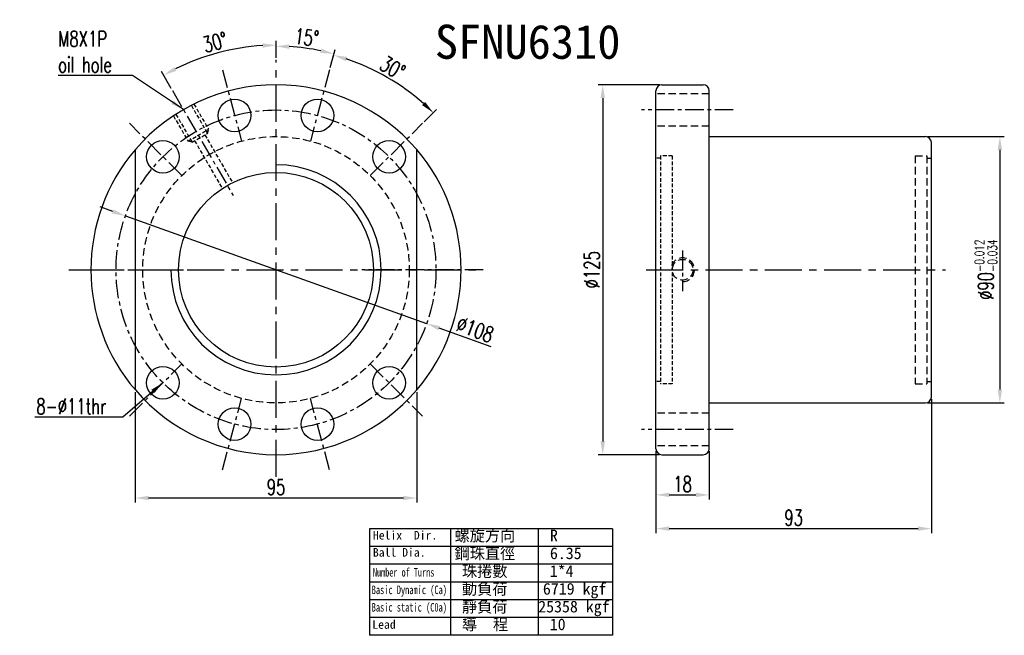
# Model space of a CAD drawing. Extents: x 898 to 1231, y 65 to 273.
import ezdxf
from ezdxf.enums import TextEntityAlignment as Align

# ---------------------------------------------------------------- set-up
doc = ezdxf.new("R2010")
doc.units = 0
doc.header["$MEASUREMENT"] = 0
for name, pattern in [('CENTER', [2, 1.25, -0.25, 0.25, -0.25]), ('DASHED', [0.75, 0.5, -0.25]), ('HIDDEN', [0.375, 0.25, -0.125])]:
    doc.linetypes.add(name, pattern=pattern)
for name, color, linetype in [('CHA', 2, 'CONTINUOUS'), ('CL', 1, 'CENTER'), ('DIM', 4, 'CONTINUOUS'), ('HID', 2, 'HIDDEN'), ('OUT', 3, 'CONTINUOUS')]:
    doc.layers.add(name, color=color, linetype=linetype)
doc.styles.add('CHN', font='SIMPLEX.shx', dxfattribs={"width": 0.7, "bigfont": 'CHINESET.shx'})
doc.styles.add('DIM-7', font='SIMPLEX.shx', dxfattribs={"width": 0.7, "bigfont": 'chineset.shx'})
doc.styles.add('T', font='txt')
doc.dimstyles.get("Standard").update_dxf_attribs({"dimscale": 0, "dimtxt": 4, "dimasz": 3, "dimexe": 1, "dimexo": 0.5, "dimgap": 1, "dimtad": 1, "dimdsep": 46, "dimtxsty": 'CHN', "dimcen": 0.09, "dimclrd": 256, "dimclre": 256, "dimclrt": 256, "dimadec": 0, "dimazin": 0, "dimtp": 1, "dimtm": 1, "dimtfac": 0.6, "dimtix": 1, "dimtmove": 2, "dimatfit": 3, "dimfxl": 1, "dimtvp": 0.85, "dimtolj": 1, "dimarcsym": 0})

# ---------------------------------------------------------------- blocks, each defined once
blk = doc.blocks.new('*D12')
at = {"layer": 'DIM', "color": 0, "lineweight": -2, "transparency": 16777216}
for p, q in [((929.58, 207.76), (925.34, 209.27)), ((933.82, 206.24), (1035.5, 169.86)), ((1057.32, 162.05), (1039.74, 168.34))]:
    blk.add_line(p, q, dxfattribs=at)
at = {"layer": 'DIM', "color": 0, "transparency": 16777216}
for points in [[(929.83, 208.46), (929.33, 207.05), (933.82, 206.24)], [(1039.99, 169.05), (1039.49, 167.63), (1035.5, 169.86)]]:
    blk.add_solid(points, dxfattribs=at)
at = {"layer": 'DIM', "color": 0, "transparency": 16777216, "insert": (1051.89, 167.9), "char_height": 5.25, "attachment_point": 5, "rotation": 340.3123, "style": 'CHN'}
blk.add_mtext('\\A1;∅108', dxfattribs=at)
blk = doc.blocks.new('*D13')
at = {"layer": 'DIM', "color": 0, "lineweight": -2, "transparency": 16777216}
for p, q in [((1002.97, 256.39), (1004.48, 262.02)), ((1034.69, 238.08), (1038.81, 242.2))]:
    blk.add_line(p, q, dxfattribs=at)
blk.add_arc((984.66, 188.05), 75.08, 48.4347, 71.5653, dxfattribs=at)
at = {"layer": 'DIM', "color": 0, "transparency": 16777216}
for points in [[(1008.19, 258.56), (1008.62, 259.99), (1004.09, 260.57)], [(1034.99, 244.77), (1033.96, 243.68), (1037.75, 241.14)]]:
    blk.add_solid(points, dxfattribs=at)
at = {"layer": 'DIM', "color": 0, "transparency": 16777216, "insert": (1024.04, 256.25), "char_height": 5.25, "attachment_point": 5, "rotation": 330, "style": 'CHN'}
blk.add_mtext('\\A1;30°', dxfattribs=at)
blk = doc.blocks.new('*D14')
at = {"layer": 'DIM', "color": 0, "lineweight": -2, "transparency": 16777216}
for p, q in [((984.66, 259.71), (984.66, 265.08)), ((1002.97, 256.39), (1004.6, 262.46))]:
    blk.add_line(p, q, dxfattribs=at)
blk.add_arc((984.66, 188.05), 75.54, 78.4139, 86.5861, dxfattribs=at)
at = {"layer": 'DIM', "color": 0, "transparency": 16777216}
for points in [[(989.14, 262.7), (989.18, 264.2), (984.66, 263.58)], [(1000, 262.78), (999.66, 261.32), (1004.21, 261.01)]]:
    blk.add_solid(points, dxfattribs=at)
at = {"layer": 'DIM', "color": 0, "transparency": 16777216, "insert": (995, 266.58), "char_height": 5.25, "attachment_point": 5, "rotation": 352.5, "style": 'CHN'}
blk.add_mtext('\\A1;15°', dxfattribs=at)
blk = doc.blocks.new('*D15')
at = {"layer": 'DIM', "color": 0, "lineweight": -2, "transparency": 16777216}
for p, q in [((984.66, 259.71), (984.66, 265.45)), ((949.29, 249.32), (945.96, 255.08))]:
    blk.add_line(p, q, dxfattribs=at)
blk.add_arc((984.66, 188.05), 75.9, 93.3974, 116.6026, dxfattribs=at)
at = {"layer": 'DIM', "color": 0, "transparency": 16777216}
for points in [[(980.14, 264.57), (980.19, 263.07), (984.66, 263.95)], [(951.03, 255.26), (950.32, 256.58), (946.71, 253.78)]]:
    blk.add_solid(points, dxfattribs=at)
at = {"layer": 'DIM', "color": 0, "transparency": 16777216, "insert": (964.06, 264.92), "char_height": 5.25, "attachment_point": 5, "rotation": 15, "style": 'CHN'}
blk.add_mtext('\\A1;30°', dxfattribs=at)
blk = doc.blocks.new('*D16')
at = {"layer": 'DIM', "color": 0, "lineweight": -2, "transparency": 16777216}
for p, q in [((1204.7, 233.05), (1230.59, 233.05)), ((1229.09, 228.55), (1229.09, 147.55)), ((1204.7, 143.05), (1230.59, 143.05))]:
    blk.add_line(p, q, dxfattribs=at)
at = {"layer": 'DIM', "color": 0, "transparency": 16777216}
for points in [[(1228.34, 228.55), (1229.84, 228.55), (1229.09, 233.05)], [(1228.34, 147.55), (1229.84, 147.55), (1229.09, 143.05)]]:
    blk.add_solid(points, dxfattribs=at)
at = {"layer": 'DIM', "color": 0, "transparency": 16777216, "insert": (1224.36, 188.05), "char_height": 5.25, "attachment_point": 5, "rotation": 90, "style": 'CHN'}
blk.add_mtext('\\A1;%%C90{\\H3.150000;\\S-0.012^ -0.034;}', dxfattribs=at)
blk = doc.blocks.new('*D17')
at = {"layer": 'DIM', "color": 0, "lineweight": -2, "transparency": 16777216}
for p, q in [((937.16, 146.68), (937.16, 109.42)), ((1032.16, 146.68), (1032.16, 109.42)), ((1027.66, 110.92), (941.66, 110.92))]:
    blk.add_line(p, q, dxfattribs=at)
at = {"layer": 'DIM', "color": 0, "transparency": 16777216}
for points in [[(941.66, 111.67), (941.66, 110.17), (937.16, 110.92)], [(1027.66, 111.67), (1027.66, 110.17), (1032.16, 110.92)]]:
    blk.add_solid(points, dxfattribs=at)
at = {"layer": 'DIM', "color": 0, "transparency": 16777216, "insert": (984.66, 114.6), "char_height": 5.25, "attachment_point": 5, "style": 'CHN'}
blk.add_mtext('\\A1;95', dxfattribs=at)
blk = doc.blocks.new('*D18')
at = {"layer": 'DIM', "color": 0, "lineweight": -2, "transparency": 16777216}
for p, q in [((1205.95, 144.3), (1205.95, 99.08)), ((1112.95, 126.3), (1112.95, 99.08)), ((1117.45, 100.58), (1201.45, 100.58))]:
    blk.add_line(p, q, dxfattribs=at)
at = {"layer": 'DIM', "color": 0, "transparency": 16777216}
for points in [[(1117.45, 101.33), (1117.45, 99.83), (1112.95, 100.58)], [(1201.45, 101.33), (1201.45, 99.83), (1205.95, 100.58)]]:
    blk.add_solid(points, dxfattribs=at)
at = {"layer": 'DIM', "color": 0, "transparency": 16777216, "insert": (1159.45, 104.26), "char_height": 5.25, "attachment_point": 5, "style": 'CHN'}
blk.add_mtext('\\A1;93', dxfattribs=at)
blk = doc.blocks.new('*D19')
at = {"layer": 'DIM', "color": 0, "lineweight": -2, "transparency": 16777216}
for p, q in [((1112.95, 126.8), (1112.95, 110.47)), ((1130.95, 126.8), (1130.95, 110.47)), ((1117.45, 111.97), (1126.45, 111.97))]:
    blk.add_line(p, q, dxfattribs=at)
at = {"layer": 'DIM', "color": 0, "transparency": 16777216}
for points in [[(1117.45, 112.72), (1117.45, 111.22), (1112.95, 111.97)], [(1126.45, 112.72), (1126.45, 111.22), (1130.95, 111.97)]]:
    blk.add_solid(points, dxfattribs=at)
at = {"layer": 'DIM', "color": 0, "transparency": 16777216, "insert": (1121.95, 115.64), "char_height": 5.25, "attachment_point": 5, "style": 'CHN'}
blk.add_mtext('\\A1;18', dxfattribs=at)
blk = doc.blocks.new('*D20')
at = {"layer": 'DIM', "color": 0, "lineweight": -2, "transparency": 16777216}
for p, q in [((1114.2, 250.55), (1093.49, 250.55)), ((1094.99, 246.05), (1094.99, 130.05)), ((1114.2, 125.55), (1093.49, 125.55))]:
    blk.add_line(p, q, dxfattribs=at)
at = {"layer": 'DIM', "color": 0, "transparency": 16777216}
for points in [[(1094.24, 246.05), (1095.74, 246.05), (1094.99, 250.55)], [(1094.24, 130.05), (1095.74, 130.05), (1094.99, 125.55)]]:
    blk.add_solid(points, dxfattribs=at)
at = {"layer": 'DIM', "color": 0, "transparency": 16777216, "insert": (1091.31, 188.05), "char_height": 5.25, "attachment_point": 5, "rotation": 90, "style": 'CHN'}
blk.add_mtext('\\A1;%%c125', dxfattribs=at)

msp = doc.modelspace()

# ---------------------------------------------------------------- linework, layer by layer
at = {"layer": 'CL', "color": 0, "linetype": 'CENTER', "ltscale": 10}
for p, q in [((984.661, 118.049), (984.661, 258.956)), ((914.661, 188.049), (1054.661, 188.049)), ((1109.702, 188.049), (1210.772, 188.049))]:
    msp.add_line(p, q, dxfattribs=at)
at = {"layer": 'CL', "color": 0, "linetype": 'CENTER', "ltscale": 5}
for p, q in [((966.544, 255.664), (973.014, 231.516)), ((1002.778, 255.664), (996.308, 231.516)), ((949.661, 248.671), (970.172, 213.144)), ((1139.081, 242.049), (1108.12, 242.049)), ((952.841, 219.869), (935.163, 237.547)), ((1016.481, 219.869), (1034.158, 237.547)), ((1121.95, 194.555), (1121.95, 180.803)), ((914.661, 188.049), (955.684, 188.049)), ((1054.661, 188.049), (1013.638, 188.049)), ((935.163, 138.552), (952.841, 156.229)), ((1016.481, 156.229), (1034.158, 138.552)), ((966.544, 120.434), (973.014, 144.582)), ((1002.778, 120.434), (996.308, 144.582)), ((1139.081, 134.049), (1108.12, 134.049))]:
    msp.add_line(p, q, dxfattribs=at)
msp.add_circle((984.661, 188.049), 54, dxfattribs=at)
at = {"layer": 'DIM'}
for p, q in [((1098.327, 100.548), (1016.193, 100.548)), ((1016.193, 100.548), (1016.193, 64.519)), ((1043.571, 100.548), (1043.571, 64.519)), ((1073.199, 100.548), (1073.199, 64.519)), ((1098.327, 100.548), (1098.327, 64.519)), ((1098.327, 94.543), (1016.193, 94.543)), ((1098.327, 88.538), (1016.193, 88.538)), ((1098.327, 82.533), (1016.193, 82.533)), ((1098.327, 76.528), (1016.193, 76.528)), ((1098.327, 70.524), (1016.193, 70.524)), ((1098.327, 64.519), (1016.193, 64.519))]:
    msp.add_line(p, q, dxfattribs=at)
at = {"layer": 'DIM', "color": 0, "linetype": 'Continuous', "ltscale": 5}
msp.add_arc((984.661, 188.049), 35.5, 180, 90, dxfattribs=at)
msp.add_arc((984.661, 188.049), 35.5, 180, 90, dxfattribs=at)
at = {"layer": 'HID', "color": 0, "ltscale": 10}
for p, q in [((1130.95, 247.549), (1112.95, 247.549)), ((1130.95, 236.549), (1112.95, 236.549)), ((1130.95, 139.549), (1112.95, 139.549)), ((1130.95, 128.549), (1112.95, 128.549))]:
    msp.add_line(p, q, dxfattribs=at)
at = {"layer": 'HID', "color": 0, "ltscale": 5}
for p, q in [((956.073, 243.565), (961.509, 234.149)), ((956.939, 244.065), (961.875, 235.515)), ((950.011, 240.065), (954.947, 231.515)), ((950.877, 240.565), (956.313, 231.149)), ((954.947, 231.515), (961.875, 235.515)), ((956.313, 231.149), (961.509, 234.149)), ((960.643, 233.649), (969.973, 217.489)), ((961.509, 234.149), (961.875, 235.515)), ((956.313, 231.149), (954.947, 231.515)), ((957.179, 231.649), (966.509, 215.489)), ((1114.45, 226.549), (1114.45, 149.549)), ((1114.45, 226.549), (1114.45, 149.549)), ((1118.45, 226.549), (1114.45, 226.549)), ((1118.45, 226.549), (1118.45, 149.549)), ((1114.45, 225.799), (1112.95, 225.799)), ((1114.45, 150.299), (1112.95, 150.299)), ((1118.45, 149.549), (1114.45, 149.549))]:
    msp.add_line(p, q, dxfattribs=at)
at = {"layer": 'HID', "color": 0, "linetype": 'DASHED', "ltscale": 5}
for p, q in [((1200.45, 226.549), (1200.45, 149.549)), ((1200.45, 226.549), (1204.45, 226.549)), ((1204.45, 226.549), (1204.45, 149.549)), ((1204.45, 225.799), (1205.95, 225.799)), ((1204.45, 150.299), (1205.95, 150.299)), ((1200.45, 149.549), (1204.45, 149.549))]:
    msp.add_line(p, q, dxfattribs=at)
for centre, radius in [((984.661, 188.049), 45), ((1121.95, 188.049), 3.5)]:
    msp.add_circle(centre, radius, dxfattribs=at)
msp.add_arc((1121.95, 188.049), 4, 270, 180, dxfattribs=at)
at = {"layer": 'OUT', "color": 0, "linetype": 'Continuous', "ltscale": 5}
for p, q in [((1114.95, 250.549), (1128.95, 250.549)), ((1112.95, 127.549), (1112.95, 248.549)), ((1130.95, 127.549), (1130.95, 248.549)), ((1130.95, 233.049), (1203.95, 233.049)), ((1205.95, 145.049), (1205.95, 231.049)), ((1205.95, 147.549), (1205.95, 228.549)), ((1205.95, 147.549), (1205.95, 228.549)), ((1130.95, 143.049), (1203.95, 143.049)), ((1114.95, 125.549), (1128.95, 125.549))]:
    msp.add_line(p, q, dxfattribs=at)
at = {"layer": 'OUT', "color": 0, "ltscale": 10}
for p, q in [((937.161, 147.429), (937.161, 228.669)), ((1032.161, 147.429), (1032.161, 228.669))]:
    msp.add_line(p, q, dxfattribs=at)
at = {"layer": 'OUT', "color": 0}
for centre in [(970.685, 240.209), (998.637, 240.209), (946.477, 226.233), (1022.845, 226.233), (946.477, 149.865), (1022.845, 149.865), (970.685, 135.889), (998.637, 135.889)]:
    msp.add_circle(centre, 5.5, dxfattribs=at)
at = {"layer": 'OUT', "color": 0, "linetype": 'Continuous', "ltscale": 5}
msp.add_circle((984.661, 188.049), 32.9, dxfattribs=at)
at = {"layer": 'OUT', "color": 0}
for start, end in [(40.5358, 139.4642), (139.4642, 220.5358), (319.4642, 40.5358), (220.5358, 319.4642)]:
    msp.add_arc((984.661, 188.049), 62.5, start, end, dxfattribs=at)
at = {"layer": 'OUT', "color": 0, "linetype": 'Continuous', "ltscale": 5}
for centre, start, end in [((1114.95, 248.549), 90, 180), ((1128.95, 248.549), 0, 90), ((1203.95, 231.049), 0, 90), ((1203.95, 145.049), 270, 0), ((1114.95, 127.549), 180, 270), ((1128.95, 127.549), 270, 0)]:
    msp.add_arc(centre, 2, start, end, dxfattribs=at)

# ---------------------------------------------------------------- texts
at = {"layer": 'CHA', "color": 0, "style": 'T'}
msp.add_text('SFNU6310', height=11.52, dxfattribs=at).set_placement((1069.644, 265.104), align=Align.MIDDLE)
at = {"layer": 'DIM', "style": 'T'}
for s, height, p in [('Helix  Dir.', 2.90304, (1017.386, 96.894)), ('螺旋方向', 3.9375, (1044.962, 96.285)), ('R', 3.938, (1077.15, 96.285)), ('Ball Dia.', 2.903, (1017.386, 91.097)), ('鋼珠直徑', 3.9375, (1044.962, 90.28)), ('6.35', 3.9375, (1077.15, 90.28)), ('珠捲數', 3.9375, (1047.463, 84.276)), ('1*4', 3.9375, (1077.09, 84.276)), ('動負荷', 3.9375, (1047.463, 78.271)), ('6719 kgf', 3.9375, (1074.783, 78.271)), ('靜負荷', 3.9375, (1047.463, 72.266)), ('25358 kgf', 3.9375, (1073.199, 72.266)), ('Lead', 2.903, (1017.179, 66.735)), ('導  程', 3.9375, (1047.463, 66.261)), ('10', 3.9375, (1077.09, 66.261))]:
    msp.add_text(s, height=height, dxfattribs=at).set_placement(p)
for s, width, p in [('Number of Turns', 0.7, (1017.386, 84.365)), ('Basic Dynamic (Ca)', 0.65, (1016.971, 78.432)), ('Basic static (C0a)', 0.65, (1016.971, 72.537))]:
    msp.add_text(s, height=2.90304, dxfattribs=dict(at, width=width)).set_placement(p)
at = {"layer": 'DIM', "color": 0, "char_height": 5.25}
for s, insert, attachment_point, style in [('M8X1P\\Poil hole', (911.097, 261.702), 4, 'CHN'), ('8-%%c11thr', (927.335, 141.904), 6, 'DIM-7')]:
    msp.add_mtext(s, dxfattribs=dict(at, insert=insert, attachment_point=attachment_point, style=style))

# ---------------------------------------------------------------- dimensions: what is measured, and where the dimension line sits
at = {"layer": 'DIM', "color": 0}
for base, line1, line2, picture, middle in [((971.48, 262.799), ((949.661, 248.671), (970.172, 213.144)), ((984.661, 118.049), (984.661, 258.956)), '*D15', (964.065, 264.916)), ((997.778, 262.437), ((1002.778, 255.664), (996.308, 231.516)), ((984.661, 118.049), (984.661, 258.956)), '*D14', (995, 266.582)), ((1027.724, 249.549), ((1016.481, 219.869), (1034.158, 237.547)), ((1002.778, 255.664), (996.308, 231.516)), '*D13', (1024.037, 256.251))]:
    dim = msp.add_angular_dim_2l(base=base, line1=line1, line2=line2, dimstyle='Standard', override={"dimscale": 1.5, "dimtxt": 3.5, "dimgap": 0.7, "dimclrd": 0, "dimclre": 0, "dimclrt": 0, "dimtmove": 0}, dxfattribs=at)
    dim.commit()
    dim.dimension.update_dxf_attribs({"geometry": picture, "text_midpoint": middle})
for base, p1, p2, text, override, picture, middle in [((1094.986, 125.549), (1114.95, 250.549), (1114.95, 125.549), '%%c<>', {"dimscale": 1.5, "dimtxt": 3.5, "dimgap": 0.7, "dimclrd": 0, "dimclre": 0, "dimclrt": 0, "dimtmove": 0}, '*D20', (1091.311, 188.049)), ((1229.085, 143.049), (1203.95, 233.049), (1203.95, 143.049), '%%C<>', {"dimscale": 1.5, "dimtxt": 3.5, "dimgap": 0.7, "dimclrd": 0, "dimclre": 0, "dimclrt": 0, "dimtol": 1, "dimlim": 0, "dimtp": -0.012, "dimtm": 0.034, "dimtdec": 3, "dimtmove": 0}, '*D16', (1224.36, 188.049))]:
    dim = msp.add_linear_dim(base=base, p1=p1, p2=p2, angle=90, text=text, dimstyle='Standard', override=override, dxfattribs=at)
    dim.commit()
    dim.dimension.update_dxf_attribs({"geometry": picture, "text_midpoint": middle})
dim = msp.add_diameter_dim_2p(p1=(933.818, 206.241), p2=(1035.504, 169.857), dimstyle='Standard', override={"dimscale": 1.5, "dimtxt": 3.5, "dimgap": 0.7, "dimclrd": 0, "dimclrt": 0, "dimtmove": 0}, dxfattribs=at)
dim.commit()
dim.dimension.update_dxf_attribs({"geometry": '*D12', "text_midpoint": (1051.889, 167.897)})
for base, p1, p2, picture, middle in [((937.161, 110.921), (1032.161, 147.429), (937.161, 147.429), '*D17', (984.661, 114.596)), ((1205.95, 100.584), (1112.95, 127.049), (1205.95, 145.049), '*D18', (1159.45, 104.259))]:
    dim = msp.add_linear_dim(base=base, p1=p1, p2=p2, dimstyle='Standard', override={"dimscale": 1.5, "dimtxt": 3.5, "dimgap": 0.7, "dimclrd": 0, "dimclre": 0, "dimclrt": 0, "dimtmove": 0}, dxfattribs=at)
    dim.commit()
    dim.dimension.update_dxf_attribs({"geometry": picture, "text_midpoint": middle})
dim = msp.add_linear_dim(base=(1130.95, 111.966), p1=(1112.95, 127.549), p2=(1130.95, 127.549), dimstyle='Standard', override={"dimscale": 1.5, "dimtxt": 3.5, "dimgap": 0.7, "dimclrd": 0, "dimclre": 0, "dimclrt": 0, "dimtmove": 0}, dxfattribs=at)
dim.commit()
dim.dimension.update_dxf_attribs({"geometry": '*D19', "text_midpoint": (1121.95, 111.966), "dimtype": 160})

# ---------------------------------------------------------------- leaders
at = {"layer": 'DIM', "color": 0, "annotation_type": 0, "has_hookline": 1, "hookline_direction": 1}
for points, text_width in [([(953.411, 242.176), (936.247, 253.652), (931.747, 253.652)], 19.6), ([(946.477, 149.865), (932.885, 138.229), (928.385, 138.229)], 24.15)]:
    msp.add_leader(points, dimstyle='Standard', override={"dimscale": 1.5, "dimtxt": 3.5, "dimgap": 0.7, "dimclrd": 0}, dxfattribs=dict(at, text_width=text_width))

doc.saveas('drawing.dxf')
